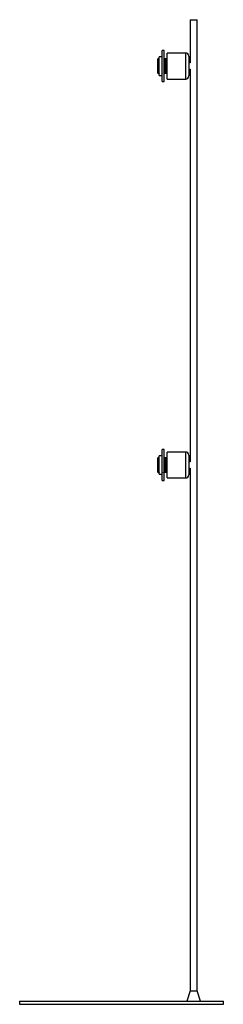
# Paper-space layout '_Derecha' of a CAD drawing. Header units: millimetres. Extents: x -165 to 165, y 0 to 1592.
import ezdxf

# ---------------------------------------------------------------- set-up
doc = ezdxf.new("R2010")
doc.units = ezdxf.units.MM

psp = doc.layouts.new('_Derecha')

# ---------------------------------------------------------------- linework, layer by layer
at = {"color": 7, "linetype": 'Continuous', "lineweight": 25}
for p, q in [((111.3, 1592), (111.3, 1522)), ((111.3, 1592), (122.7, 1592)), ((122.7, 22), (122.7, 1592)), ((59.4, 1528.5), (59.2, 1528.5)), ((59.9, 1529), (59.8, 1529)), ((60.4, 1528.5), (60.2, 1528.5)), ((60.9, 1529), (60.8, 1529)), ((66, 1532), (61, 1532)), ((61, 1502), (61, 1532)), ((69, 1542), (66, 1542)), ((66, 1492), (66, 1542)), ((69, 1492), (69, 1542)), ((69.4, 1528.5), (69.2, 1528.5)), ((69.9, 1529), (69.8, 1529)), ((70.4, 1528.5), (70.2, 1528.5)), ((70.9, 1529), (70.8, 1529)), ((71.4, 1528.5), (71.2, 1528.5)), ((71.9, 1529), (71.8, 1529)), ((72.4, 1528.5), (72.2, 1528.5)), ((72.9, 1529), (72.8, 1529)), ((73.4, 1528.5), (73.2, 1528.5)), ((74, 1529), (73.8, 1529)), ((104, 1538), (74, 1538)), ((74, 1496), (74, 1538)), ((109, 1533), (109, 1501)), ((59, 1517), (59, 1525.5)), ((74, 1517), (73.1, 1517)), ((111.3, 1522), (109, 1522)), ((59.3, 1505), (59.4, 1505)), ((59.7, 1505.5), (59.9, 1505.5)), ((60.3, 1505), (60.4, 1505)), ((60.7, 1505.5), (60.9, 1505.5)), ((61, 1502), (66, 1502)), ((69, 1505), (69.6, 1505)), ((69.4, 1505), (69.5, 1505.2)), ((69.6, 1505.4), (69.7, 1505.5)), ((69.7, 1505.5), (69.9, 1505.5)), ((70.2, 1505), (70.4, 1505)), ((70.7, 1505.5), (70.9, 1505.5)), ((71.3, 1505), (71.4, 1505)), ((71.7, 1505.5), (71.9, 1505.5)), ((72.3, 1505), (72.4, 1505)), ((72.7, 1505.5), (72.9, 1505.5)), ((73.3, 1505), (74, 1505)), ((109, 1512), (111.3, 1512)), ((111.3, 1512), (111.3, 877)), ((66, 1492), (69, 1492)), ((74, 1496), (104, 1496)), ((69, 897), (66, 897)), ((66, 847), (66, 897)), ((69, 847), (69, 897)), ((104, 893), (74, 893)), ((74, 851), (74, 893)), ((59, 872), (59, 880.5)), ((59.4, 883.5), (59.2, 883.5)), ((59.9, 884), (59.8, 884)), ((60.4, 883.5), (60.2, 883.5)), ((60.9, 884), (60.8, 884)), ((66, 887), (61, 887)), ((61, 857), (61, 887)), ((69.4, 883.5), (69.2, 883.5)), ((69.9, 884), (69.8, 884)), ((70.4, 883.5), (70.2, 883.5)), ((70.9, 884), (70.8, 884)), ((71.4, 883.5), (71.2, 883.5)), ((71.9, 884), (71.8, 884)), ((72.4, 883.5), (72.2, 883.5)), ((72.9, 884), (72.8, 884)), ((73.4, 883.5), (73.2, 883.5)), ((74, 884), (73.8, 884)), ((109, 888), (109, 856)), ((111.3, 877), (109, 877)), ((59.3, 860), (59.4, 860)), ((59.7, 860.5), (59.9, 860.5)), ((60.3, 860), (60.4, 860)), ((60.7, 860.5), (60.9, 860.5)), ((69, 860), (69.6, 860)), ((69.4, 860), (69.5, 860.2)), ((69.6, 860.4), (69.7, 860.5)), ((69.7, 860.5), (69.9, 860.5)), ((70.2, 860), (70.4, 860)), ((70.7, 860.5), (70.9, 860.5)), ((71.3, 860), (71.4, 860)), ((71.7, 860.5), (71.9, 860.5)), ((72.3, 860), (72.4, 860)), ((72.7, 860.5), (72.9, 860.5)), ((74, 872), (73.1, 872)), ((73.3, 860), (74, 860)), ((109, 867), (111.3, 867)), ((111.3, 867), (111.3, 22)), ((61, 857), (66, 857)), ((66, 847), (69, 847)), ((74, 851), (104, 851)), ((111.3, 22), (105.8, 5)), ((111.3, 22), (122.7, 22)), ((128.2, 5), (122.7, 22)), ((-165, 5), (-165, 0)), ((-165, 5), (165, 5)), ((-165, 0), (165, 0)), ((165, 0), (165, 5))]:
    psp.add_line(p, q, dxfattribs=at)
at = {"color": 8, "linetype": 'Continuous', "lineweight": 25}
for p, q in [((104, 1496), (104, 1538)), ((104, 851), (104, 893))]:
    psp.add_line(p, q, dxfattribs=at)
at = {"color": 7, "linetype": 'Continuous', "lineweight": 25}
for centre, start, end in [((104, 1533), 0, 90), ((104, 1501), 270, 0), ((104, 888), 0, 90), ((104, 856), 270, 0)]:
    psp.add_arc(centre, 5, start, end, dxfattribs=at)
for points, knots in [([(59.2, 1528.5), (59.1, 1528.5), (59.1, 1528.6), (59, 1528.7), (59, 1528.8)], [0, 0, 0, 0, 0.906091, 1, 1, 1, 1]), ([(59, 1525.5), (59, 1525.8), (59, 1527), (59, 1528.4), (59, 1528.6), (59, 1528.7)], [0, 0, 0, 0, 0.147086, 0.588533, 1, 1, 1, 1]), ([(59.7, 1505.5), (59.7, 1505.6), (59.6, 1505.8), (59.6, 1507), (59.6, 1508.8), (59.5, 1511.2), (59.5, 1514), (59.4, 1517), (59.4, 1520), (59.4, 1522.8), (59.3, 1525.2), (59.3, 1527), (59.2, 1528.2), (59.2, 1528.4), (59.2, 1528.4)], [0, 0, 0, 0, 0.083432, 0.168312, 0.251744, 0.335176, 0.420057, 0.503489, 0.58692, 0.671801, 0.755233, 0.838665, 0.923545, 1, 1, 1, 1]), ([(59.7, 1529), (59.7, 1528.9), (59.6, 1528.7), (59.5, 1528.5), (59.4, 1528.5)], [0, 0, 0, 0, 0.502728, 1, 1, 1, 1]), ([(59.9, 1505.6), (59.9, 1505.6), (59.9, 1505.8), (59.9, 1507), (59.8, 1508.8), (59.8, 1511.2), (59.7, 1514), (59.7, 1517), (59.6, 1520), (59.6, 1522.8), (59.6, 1525.2), (59.5, 1527), (59.5, 1528.2), (59.5, 1528.4), (59.4, 1528.5)], [0, 0, 0, 0, 0.076455, 0.161335, 0.244767, 0.328199, 0.41308, 0.496511, 0.579943, 0.664824, 0.748256, 0.831688, 0.916568, 1, 1, 1, 1]), ([(60.2, 1505), (60.2, 1505.1), (60.2, 1505.3), (60.2, 1506.5), (60.1, 1508.4), (60.1, 1510.9), (60, 1513.9), (60, 1517), (60, 1520.1), (59.9, 1523.1), (59.9, 1525.6), (59.8, 1527.5), (59.8, 1528.7), (59.8, 1529.1), (59.7, 1529), (59.7, 1529)], [0, 0, 0, 0, 0.075918, 0.160211, 0.243065, 0.325918, 0.410211, 0.493065, 0.575918, 0.660211, 0.743065, 0.825918, 0.910211, 0.993065, 1, 1, 1, 1]), ([(60.2, 1528.5), (60.1, 1528.5), (60, 1528.7), (59.9, 1528.9), (59.9, 1529)], [0, 0, 0, 0, 0.499998, 1, 1, 1, 1]), ([(60.4, 1505), (60.4, 1505), (60.4, 1504.9), (60.3, 1505.3), (60.3, 1506.5), (60.3, 1508.4), (60.2, 1510.9), (60.2, 1513.9), (60.1, 1517), (60.1, 1520.1), (60, 1523.1), (60, 1525.6), (60, 1527.5), (59.9, 1528.8), (59.9, 1528.9), (59.9, 1529)], [0, 0, 0, 0, 0.006888, 0.089171, 0.172883, 0.255166, 0.337449, 0.421161, 0.503444, 0.585727, 0.669439, 0.751722, 0.834005, 0.917717, 1, 1, 1, 1]), ([(60.7, 1505.5), (60.7, 1505.6), (60.6, 1505.8), (60.6, 1507), (60.6, 1508.8), (60.5, 1511.2), (60.5, 1514), (60.4, 1517), (60.4, 1520), (60.4, 1522.8), (60.3, 1525.2), (60.3, 1527), (60.2, 1528.2), (60.2, 1528.4), (60.2, 1528.4)], [0, 0, 0, 0, 0.083432, 0.168312, 0.251744, 0.335176, 0.420057, 0.503489, 0.58692, 0.671801, 0.755233, 0.838665, 0.923545, 1, 1, 1, 1]), ([(60.7, 1529), (60.7, 1528.9), (60.6, 1528.7), (60.5, 1528.5), (60.4, 1528.5)], [0, 0, 0, 0, 0.502728, 1, 1, 1, 1]), ([(60.9, 1505.6), (60.9, 1505.6), (60.9, 1505.8), (60.9, 1507), (60.8, 1508.8), (60.8, 1511.2), (60.7, 1514), (60.7, 1517), (60.6, 1520), (60.6, 1522.8), (60.6, 1525.2), (60.5, 1527), (60.5, 1528.2), (60.5, 1528.4), (60.4, 1528.5)], [0, 0, 0, 0, 0.076455, 0.161335, 0.244767, 0.328199, 0.41308, 0.496511, 0.579943, 0.664824, 0.748256, 0.831688, 0.916568, 1, 1, 1, 1]), ([(61, 1517), (61, 1518), (61, 1520.1), (60.9, 1523.1), (60.9, 1525.6), (60.8, 1527.5), (60.8, 1528.7), (60.8, 1529.1), (60.7, 1529), (60.7, 1529)], [0, 0, 0, 0, 0.1634406, 0.329719, 0.4931596, 0.6566001, 0.8228786, 0.9863192, 1, 1, 1, 1]), ([(61.2, 1528.5), (61.1, 1528.5), (61, 1528.7), (60.9, 1528.9), (60.9, 1529)], [0, 0, 0, 0, 0.499998, 1, 1, 1, 1]), ([(61, 1525.5), (61, 1526), (61, 1526.5), (61, 1527.4), (60.9, 1527.8), (60.9, 1528.4), (60.9, 1528.6), (60.9, 1528.9), (60.9, 1529), (60.9, 1529)], [0, 0, 0, 0, 0.25, 0.25, 0.5, 0.5, 0.75, 0.75, 1, 1, 1, 1]), ([(66.2, 1528.5), (66.1, 1528.5), (66, 1528.7), (65.9, 1528.9), (65.9, 1529)], [0, 0, 0, 0, 0.499998, 1, 1, 1, 1]), ([(69.2, 1528.5), (69.1, 1528.5), (69, 1528.7), (68.9, 1528.9), (68.9, 1529)], [0, 0, 0, 0, 0.499998, 1, 1, 1, 1]), ([(69.1, 1529), (69.1, 1529), (69.1, 1529.1), (69.2, 1528.7), (69.2, 1527.5), (69.2, 1525.6), (69.3, 1523.1), (69.3, 1520.1), (69.4, 1517), (69.4, 1513.9), (69.5, 1510.9), (69.5, 1508.4), (69.5, 1506.5), (69.6, 1505.3), (69.6, 1505.1), (69.6, 1505)], [0, 0, 0, 0, 0.0069353, 0.0897891, 0.1740815, 0.2569353, 0.3397891, 0.4240815, 0.5069353, 0.5897891, 0.6740815, 0.7569353, 0.8397891, 0.9240815, 1, 1, 1, 1]), ([(69.7, 1505.5), (69.7, 1505.6), (69.6, 1505.8), (69.6, 1507), (69.6, 1508.8), (69.5, 1511.2), (69.5, 1514), (69.4, 1517), (69.4, 1520), (69.4, 1522.8), (69.3, 1525.2), (69.3, 1527), (69.2, 1528.2), (69.2, 1528.4), (69.2, 1528.4)], [0, 0, 0, 0, 0.083432, 0.168312, 0.251744, 0.335176, 0.420057, 0.503489, 0.58692, 0.671801, 0.755233, 0.838665, 0.923545, 1, 1, 1, 1]), ([(69.7, 1529), (69.7, 1528.9), (69.6, 1528.7), (69.5, 1528.5), (69.4, 1528.5)], [0, 0, 0, 0, 0.502728, 1, 1, 1, 1]), ([(69.9, 1505.6), (69.9, 1505.6), (69.9, 1505.8), (69.9, 1507), (69.8, 1508.8), (69.8, 1511.2), (69.7, 1514), (69.7, 1517), (69.6, 1520), (69.6, 1522.8), (69.6, 1525.2), (69.5, 1527), (69.5, 1528.2), (69.5, 1528.4), (69.4, 1528.5)], [0, 0, 0, 0, 0.076455, 0.161335, 0.244767, 0.328199, 0.41308, 0.496511, 0.579943, 0.664824, 0.748256, 0.831688, 0.916568, 1, 1, 1, 1]), ([(70.2, 1505), (70.2, 1505.1), (70.2, 1505.2), (70.2, 1506.5), (70.1, 1508.4), (70.1, 1510.9), (70, 1513.9), (70, 1517), (70, 1520.1), (69.9, 1523.1), (69.9, 1525.6), (69.8, 1527.5), (69.8, 1528.7), (69.8, 1529.1), (69.7, 1529), (69.7, 1529)], [0, 0, 0, 0, 0.082283, 0.165995, 0.248278, 0.330561, 0.414273, 0.496556, 0.578839, 0.662551, 0.744834, 0.827117, 0.910829, 0.993112, 1, 1, 1, 1]), ([(70.2, 1528.5), (70.1, 1528.5), (70, 1528.7), (69.9, 1528.9), (69.9, 1529)], [0, 0, 0, 0, 0.499998, 1, 1, 1, 1]), ([(70.4, 1505), (70.4, 1505), (70.4, 1504.9), (70.3, 1505.3), (70.3, 1506.5), (70.2, 1508.4), (70.2, 1510.9), (70.2, 1513.9), (70.1, 1517), (70.1, 1520.1), (70, 1523.1), (70, 1525.6), (70, 1527.5), (69.9, 1528.8), (69.9, 1528.9), (69.9, 1529)], [0, 0, 0, 0, 0.006888, 0.089171, 0.172883, 0.255166, 0.337449, 0.421161, 0.503444, 0.585727, 0.669439, 0.751722, 0.834005, 0.917717, 1, 1, 1, 1]), ([(70.7, 1505.5), (70.7, 1505.6), (70.6, 1505.8), (70.6, 1507), (70.6, 1508.8), (70.5, 1511.2), (70.5, 1514), (70.4, 1517), (70.4, 1520), (70.4, 1522.8), (70.3, 1525.2), (70.3, 1527), (70.2, 1528.2), (70.2, 1528.4), (70.2, 1528.4)], [0, 0, 0, 0, 0.083432, 0.168312, 0.251744, 0.335176, 0.420057, 0.503489, 0.58692, 0.671801, 0.755233, 0.838665, 0.923545, 1, 1, 1, 1]), ([(70.7, 1529), (70.7, 1528.9), (70.6, 1528.7), (70.5, 1528.5), (70.4, 1528.5)], [0, 0, 0, 0, 0.502728, 1, 1, 1, 1]), ([(70.9, 1505.6), (70.9, 1505.6), (70.9, 1505.8), (70.9, 1507), (70.8, 1508.8), (70.8, 1511.2), (70.7, 1514), (70.7, 1517), (70.6, 1520), (70.6, 1522.8), (70.6, 1525.2), (70.5, 1527), (70.5, 1528.2), (70.5, 1528.4), (70.4, 1528.5)], [0, 0, 0, 0, 0.076455, 0.161335, 0.244767, 0.328199, 0.41308, 0.496511, 0.579943, 0.664824, 0.748256, 0.831688, 0.916568, 1, 1, 1, 1]), ([(71.2, 1505), (71.2, 1505.1), (71.2, 1505.3), (71.2, 1506.5), (71.1, 1508.4), (71.1, 1510.9), (71, 1513.9), (71, 1517), (71, 1520.1), (70.9, 1523.1), (70.9, 1525.6), (70.8, 1527.5), (70.8, 1528.7), (70.8, 1529.1), (70.7, 1529), (70.7, 1529)], [0, 0, 0, 0, 0.075918, 0.160211, 0.243065, 0.325918, 0.410211, 0.493065, 0.575918, 0.660211, 0.743065, 0.825918, 0.910211, 0.993065, 1, 1, 1, 1]), ([(71.2, 1528.5), (71.1, 1528.5), (71, 1528.7), (70.9, 1528.9), (70.9, 1529)], [0, 0, 0, 0, 0.499998, 1, 1, 1, 1]), ([(71.4, 1505), (71.4, 1505), (71.4, 1504.9), (71.3, 1505.3), (71.3, 1506.5), (71.3, 1508.4), (71.2, 1510.9), (71.2, 1513.9), (71.1, 1517), (71.1, 1520.1), (71, 1523.1), (71, 1525.6), (71, 1527.5), (70.9, 1528.8), (70.9, 1528.9), (70.9, 1529)], [0, 0, 0, 0, 0.0068875, 0.0891707, 0.1728825, 0.2551656, 0.3374488, 0.4211606, 0.5034438, 0.5857269, 0.6694388, 0.7517219, 0.834005, 0.9177169, 1, 1, 1, 1]), ([(71.7, 1505.5), (71.7, 1505.6), (71.6, 1505.8), (71.6, 1507), (71.6, 1508.8), (71.5, 1511.2), (71.5, 1514), (71.4, 1517), (71.4, 1520), (71.4, 1522.8), (71.3, 1525.2), (71.3, 1527), (71.2, 1528.2), (71.2, 1528.4), (71.2, 1528.4)], [0, 0, 0, 0, 0.083432, 0.168312, 0.251744, 0.335176, 0.420057, 0.503489, 0.58692, 0.671801, 0.755233, 0.838665, 0.923545, 1, 1, 1, 1]), ([(71.7, 1529), (71.7, 1528.9), (71.6, 1528.7), (71.5, 1528.5), (71.4, 1528.5)], [0, 0, 0, 0, 0.502728, 1, 1, 1, 1]), ([(71.9, 1505.6), (71.9, 1505.6), (71.9, 1505.8), (71.9, 1507), (71.8, 1508.8), (71.8, 1511.2), (71.7, 1514), (71.7, 1517), (71.6, 1520), (71.6, 1522.8), (71.6, 1525.2), (71.5, 1527), (71.5, 1528.2), (71.5, 1528.4), (71.4, 1528.5)], [0, 0, 0, 0, 0.076455, 0.161335, 0.244767, 0.328199, 0.41308, 0.496511, 0.579943, 0.664824, 0.748256, 0.831688, 0.916568, 1, 1, 1, 1]), ([(72.2, 1505), (72.2, 1505.1), (72.2, 1505.3), (72.2, 1506.5), (72.1, 1508.4), (72.1, 1510.9), (72, 1513.9), (72, 1517), (72, 1520.1), (71.9, 1523.1), (71.9, 1525.6), (71.8, 1527.5), (71.8, 1528.7), (71.8, 1529.1), (71.7, 1529), (71.7, 1529)], [0, 0, 0, 0, 0.075918, 0.160211, 0.243065, 0.325918, 0.410211, 0.493065, 0.575918, 0.660211, 0.743065, 0.825918, 0.910211, 0.993065, 1, 1, 1, 1]), ([(72.2, 1528.5), (72.1, 1528.5), (72, 1528.7), (71.9, 1528.9), (71.9, 1529)], [0, 0, 0, 0, 0.499998, 1, 1, 1, 1]), ([(72.4, 1505), (72.4, 1505), (72.4, 1504.9), (72.3, 1505.3), (72.3, 1506.5), (72.3, 1508.4), (72.2, 1510.9), (72.2, 1513.9), (72.1, 1517), (72.1, 1520.1), (72, 1523.1), (72, 1525.6), (72, 1527.5), (71.9, 1528.8), (71.9, 1528.9), (71.9, 1529)], [0, 0, 0, 0, 0.006888, 0.089171, 0.172883, 0.255166, 0.337449, 0.421161, 0.503444, 0.585727, 0.669439, 0.751722, 0.834005, 0.917717, 1, 1, 1, 1]), ([(72.7, 1505.5), (72.7, 1505.6), (72.6, 1505.8), (72.6, 1507), (72.6, 1508.8), (72.5, 1511.2), (72.5, 1514), (72.4, 1517), (72.4, 1520), (72.4, 1522.8), (72.3, 1525.2), (72.3, 1527), (72.2, 1528.2), (72.2, 1528.4), (72.2, 1528.4)], [0, 0, 0, 0, 0.083432, 0.168312, 0.251744, 0.335176, 0.420057, 0.503489, 0.58692, 0.671801, 0.755233, 0.838665, 0.923545, 1, 1, 1, 1]), ([(72.7, 1529), (72.7, 1528.9), (72.6, 1528.7), (72.5, 1528.5), (72.4, 1528.5)], [0, 0, 0, 0, 0.502728, 1, 1, 1, 1]), ([(72.9, 1505.6), (72.9, 1505.6), (72.9, 1505.8), (72.9, 1507), (72.8, 1508.8), (72.8, 1511.2), (72.7, 1514), (72.7, 1517), (72.6, 1520), (72.6, 1522.8), (72.6, 1525.2), (72.5, 1527), (72.5, 1528.2), (72.5, 1528.4), (72.4, 1528.5)], [0, 0, 0, 0, 0.076455, 0.161335, 0.244767, 0.328199, 0.41308, 0.496511, 0.579943, 0.664824, 0.748256, 0.831688, 0.916568, 1, 1, 1, 1]), ([(73.3, 1505), (73.2, 1505.1), (73.2, 1505.2), (73.2, 1506.5), (73.1, 1508.4), (73.1, 1510.9), (73, 1513.9), (73, 1517), (73, 1520.1), (72.9, 1523.1), (72.9, 1525.6), (72.8, 1527.5), (72.8, 1528.7), (72.8, 1529.1), (72.7, 1529), (72.7, 1529)], [0, 0, 0, 0, 0.082283, 0.165995, 0.248278, 0.330561, 0.414273, 0.496556, 0.578839, 0.662551, 0.744834, 0.827117, 0.910829, 0.993112, 1, 1, 1, 1]), ([(73.2, 1528.5), (73.1, 1528.5), (73, 1528.7), (72.9, 1528.9), (72.9, 1529)], [0, 0, 0, 0, 0.499998, 1, 1, 1, 1]), ([(73.1, 1517), (73.1, 1517.8), (73.1, 1518.5), (73.1, 1520.1), (73.1, 1520.9), (73.1, 1522.3), (73, 1523), (73, 1524.3), (73, 1524.9), (73, 1526), (73, 1526.5), (73, 1527.4), (72.9, 1527.8), (72.9, 1528.4), (72.9, 1528.6), (72.9, 1528.9), (72.9, 1529), (72.9, 1529)], [0, 0, 0, 0, 0.125, 0.125, 0.25, 0.25, 0.375, 0.375, 0.5, 0.5, 0.625, 0.625, 0.75, 0.75, 0.875, 0.875, 1, 1, 1, 1]), ([(73.4, 1517), (73.4, 1518), (73.4, 1520), (73.4, 1522.8), (73.3, 1525.2), (73.3, 1527), (73.2, 1528.2), (73.2, 1528.4), (73.2, 1528.4)], [0, 0, 0, 0, 0.168036, 0.33899, 0.507026, 0.675062, 0.846016, 1, 1, 1, 1]), ([(73.7, 1529), (73.7, 1528.9), (73.6, 1528.7), (73.5, 1528.5), (73.4, 1528.5)], [0, 0, 0, 0, 0.502728, 1, 1, 1, 1]), ([(73.7, 1517), (73.7, 1517.7), (73.7, 1518.5), (73.6, 1520), (73.6, 1520.7), (73.6, 1522.1), (73.6, 1522.8), (73.6, 1524), (73.6, 1524.6), (73.6, 1525.6), (73.5, 1526.1), (73.5, 1526.9), (73.5, 1527.3), (73.5, 1527.9), (73.5, 1528.1), (73.5, 1528.4), (73.4, 1528.5), (73.4, 1528.5)], [0, 0, 0, 0, 0.125, 0.125, 0.25, 0.25, 0.375, 0.375, 0.5, 0.5, 0.625, 0.625, 0.75, 0.75, 0.875, 0.875, 1, 1, 1, 1]), ([(74, 1517), (74, 1518), (74, 1520.1), (73.9, 1523.1), (73.9, 1525.6), (73.8, 1527.5), (73.8, 1528.7), (73.8, 1529.1), (73.7, 1529), (73.7, 1529)], [0, 0, 0, 0, 0.163441, 0.329719, 0.49316, 0.6566, 0.822879, 0.986319, 1, 1, 1, 1]), ([(59.4, 1505), (59.4, 1505), (59.4, 1504.9), (59.3, 1505.3), (59.3, 1506.5), (59.3, 1508.4), (59.2, 1510.9), (59.2, 1513.9), (59.1, 1517), (59.1, 1520.1), (59, 1523.1), (59, 1524.7), (59, 1525.5)], [0, 0, 0, 0, 0.0091623, 0.1186219, 0.229982, 0.3394416, 0.4489011, 0.5602612, 0.6697208, 0.7791803, 0.8905405, 1, 1, 1, 1]), ([(59.2, 1505), (59.2, 1505.1), (59.2, 1505.3), (59.2, 1506.5), (59.1, 1508.4), (59.1, 1510.9), (59, 1513.9), (59, 1516), (59, 1517)], [0, 0, 0, 0, 0.153973, 0.324929, 0.492967, 0.661006, 0.831962, 1, 1, 1, 1]), ([(59, 1505.5), (59, 1505.5), (59, 1505.3), (59, 1506.1), (59, 1508), (59, 1511.1), (59, 1514.3), (59, 1516.3), (59, 1517)], [0, 0, 0, 0, 0.022835, 0.234982, 0.45055, 0.66604, 0.884874, 1, 1, 1, 1]), ([(69.4, 1505), (69.4, 1505), (69.4, 1504.9), (69.3, 1505.3), (69.3, 1506.5), (69.2, 1508.4), (69.2, 1510.9), (69.2, 1513.9), (69.1, 1517), (69.1, 1520.1), (69, 1523.1), (69, 1524.7), (69, 1525.5)], [0, 0, 0, 0, 0.0091623, 0.1186219, 0.229982, 0.3394416, 0.4489011, 0.5602612, 0.6697208, 0.7791803, 0.8905405, 1, 1, 1, 1]), ([(69.2, 1505), (69.2, 1505), (69.2, 1505.1), (69.2, 1505.4), (69.2, 1505.6), (69.2, 1506.2), (69.2, 1506.6), (69.1, 1507.5), (69.1, 1508), (69.1, 1509.1), (69.1, 1509.7), (69.1, 1511), (69.1, 1511.7), (69.1, 1513.1), (69, 1513.9), (69, 1515.5), (69, 1516.2), (69, 1517)], [0, 0, 0, 0, 0.125, 0.125, 0.25, 0.25, 0.375, 0.375, 0.5, 0.5, 0.625, 0.625, 0.75, 0.75, 0.875, 0.875, 1, 1, 1, 1]), ([(58.9, 1505.5), (59, 1505.5), (59.1, 1505.3), (59.2, 1505.1), (59.2, 1505)], [0, 0, 0, 0, 0.499998, 1, 1, 1, 1]), ([(59.4, 1505), (59.4, 1505.1), (59.5, 1505.3), (59.6, 1505.5), (59.7, 1505.5)], [0, 0, 0, 0, 0.5027283, 1, 1, 1, 1]), ([(59.9, 1505.5), (60, 1505.5), (60.1, 1505.3), (60.2, 1505.1), (60.2, 1505)], [0, 0, 0, 0, 0.499998, 1, 1, 1, 1]), ([(60.4, 1505), (60.4, 1505.1), (60.5, 1505.3), (60.6, 1505.5), (60.7, 1505.5)], [0, 0, 0, 0, 0.5027283, 1, 1, 1, 1]), ([(60.9, 1505.5), (61, 1505.5), (61.1, 1505.3), (61.2, 1505.1), (61.2, 1505)], [0, 0, 0, 0, 0.499998, 1, 1, 1, 1]), ([(65.9, 1505.5), (66, 1505.5), (66.1, 1505.3), (66.2, 1505.1), (66.2, 1505)], [0, 0, 0, 0, 0.499998, 1, 1, 1, 1]), ([(68.9, 1505.5), (69, 1505.5), (69.1, 1505.3), (69.2, 1505.1), (69.2, 1505)], [0, 0, 0, 0, 0.499998, 1, 1, 1, 1]), ([(69.6, 1505), (69.6, 1505), (69.7, 1505), (69.7, 1505.5), (69.7, 1505.6)], [0, 0, 0, 0, 0.884236, 1, 1, 1, 1]), ([(69.9, 1505.5), (70, 1505.5), (70.1, 1505.3), (70.2, 1505.1), (70.2, 1505)], [0, 0, 0, 0, 0.499998, 1, 1, 1, 1]), ([(70.4, 1505), (70.4, 1505.1), (70.5, 1505.3), (70.6, 1505.5), (70.7, 1505.5)], [0, 0, 0, 0, 0.5027283, 1, 1, 1, 1]), ([(70.9, 1505.5), (71, 1505.5), (71.1, 1505.3), (71.2, 1505.1), (71.2, 1505)], [0, 0, 0, 0, 0.499998, 1, 1, 1, 1]), ([(71.4, 1505), (71.4, 1505.1), (71.5, 1505.3), (71.6, 1505.5), (71.7, 1505.5)], [0, 0, 0, 0, 0.502728, 1, 1, 1, 1]), ([(71.9, 1505.5), (72, 1505.5), (72.1, 1505.3), (72.2, 1505.1), (72.2, 1505)], [0, 0, 0, 0, 0.499998, 1, 1, 1, 1]), ([(72.4, 1505), (72.4, 1505.1), (72.5, 1505.3), (72.6, 1505.5), (72.7, 1505.5)], [0, 0, 0, 0, 0.5027283, 1, 1, 1, 1]), ([(72.9, 1505.5), (73, 1505.5), (73.1, 1505.3), (73.2, 1505.1), (73.2, 1505)], [0, 0, 0, 0, 0.499998, 1, 1, 1, 1]), ([(59.2, 883.5), (59.1, 883.5), (59.1, 883.6), (59, 883.7), (59, 883.8)], [0, 0, 0, 0, 0.9060909, 1, 1, 1, 1]), ([(59, 880.5), (59, 880.8), (59, 882), (59, 883.4), (59, 883.6), (59, 883.7)], [0, 0, 0, 0, 0.147086, 0.588533, 1, 1, 1, 1]), ([(59.4, 860), (59.4, 860), (59.4, 859.9), (59.3, 860.3), (59.3, 861.5), (59.3, 863.4), (59.2, 865.9), (59.2, 868.9), (59.1, 872), (59.1, 875.1), (59, 878.1), (59, 879.7), (59, 880.5)], [0, 0, 0, 0, 0.0091623, 0.1186219, 0.229982, 0.3394416, 0.4489011, 0.5602612, 0.6697208, 0.7791803, 0.8905405, 1, 1, 1, 1]), ([(59.7, 860.5), (59.7, 860.6), (59.6, 860.8), (59.6, 862), (59.6, 863.8), (59.5, 866.2), (59.5, 869), (59.4, 872), (59.4, 875), (59.4, 877.8), (59.3, 880.2), (59.3, 882), (59.2, 883.2), (59.2, 883.4), (59.2, 883.4)], [0, 0, 0, 0, 0.083432, 0.168312, 0.251744, 0.335176, 0.420057, 0.503489, 0.58692, 0.671801, 0.755233, 0.838665, 0.923545, 1, 1, 1, 1]), ([(59.7, 884), (59.7, 883.9), (59.6, 883.7), (59.5, 883.5), (59.4, 883.5)], [0, 0, 0, 0, 0.502728, 1, 1, 1, 1]), ([(59.9, 860.6), (59.9, 860.6), (59.9, 860.8), (59.9, 862), (59.8, 863.8), (59.8, 866.2), (59.7, 869), (59.7, 872), (59.6, 875), (59.6, 877.8), (59.6, 880.2), (59.5, 882), (59.5, 883.2), (59.5, 883.4), (59.4, 883.5)], [0, 0, 0, 0, 0.076455, 0.161335, 0.244767, 0.328199, 0.41308, 0.496511, 0.579943, 0.664824, 0.748256, 0.831688, 0.916568, 1, 1, 1, 1]), ([(60.2, 860), (60.2, 860.1), (60.2, 860.3), (60.2, 861.5), (60.1, 863.4), (60.1, 865.9), (60, 868.9), (60, 872), (60, 875.1), (59.9, 878.1), (59.9, 880.6), (59.8, 882.5), (59.8, 883.7), (59.8, 884.1), (59.7, 884), (59.7, 884)], [0, 0, 0, 0, 0.075918, 0.160211, 0.243065, 0.325918, 0.410211, 0.493065, 0.575918, 0.660211, 0.743065, 0.825918, 0.910211, 0.993065, 1, 1, 1, 1]), ([(60.2, 883.5), (60.1, 883.5), (60, 883.7), (59.9, 883.9), (59.9, 884)], [0, 0, 0, 0, 0.499998, 1, 1, 1, 1]), ([(60.4, 860), (60.4, 860), (60.4, 859.9), (60.3, 860.3), (60.3, 861.5), (60.3, 863.4), (60.2, 865.9), (60.2, 868.9), (60.1, 872), (60.1, 875.1), (60, 878.1), (60, 880.6), (60, 882.5), (59.9, 883.8), (59.9, 883.9), (59.9, 884)], [0, 0, 0, 0, 0.006888, 0.089171, 0.172883, 0.255166, 0.337449, 0.421161, 0.503444, 0.585727, 0.669439, 0.751722, 0.834005, 0.917717, 1, 1, 1, 1]), ([(60.7, 860.5), (60.7, 860.6), (60.6, 860.8), (60.6, 862), (60.6, 863.8), (60.5, 866.2), (60.5, 869), (60.4, 872), (60.4, 875), (60.4, 877.8), (60.3, 880.2), (60.3, 882), (60.2, 883.2), (60.2, 883.4), (60.2, 883.4)], [0, 0, 0, 0, 0.083432, 0.168312, 0.251744, 0.335176, 0.420057, 0.503489, 0.58692, 0.671801, 0.755233, 0.838665, 0.923545, 1, 1, 1, 1]), ([(60.7, 884), (60.7, 883.9), (60.6, 883.7), (60.5, 883.5), (60.4, 883.5)], [0, 0, 0, 0, 0.502728, 1, 1, 1, 1]), ([(60.9, 860.6), (60.9, 860.6), (60.9, 860.8), (60.9, 862), (60.8, 863.8), (60.8, 866.2), (60.7, 869), (60.7, 872), (60.6, 875), (60.6, 877.8), (60.6, 880.2), (60.5, 882), (60.5, 883.2), (60.5, 883.4), (60.4, 883.5)], [0, 0, 0, 0, 0.076455, 0.161335, 0.244767, 0.328199, 0.41308, 0.496511, 0.579943, 0.664824, 0.748256, 0.831688, 0.916568, 1, 1, 1, 1]), ([(61, 872), (61, 873), (61, 875.1), (60.9, 878.1), (60.9, 880.6), (60.8, 882.5), (60.8, 883.7), (60.8, 884.1), (60.7, 884), (60.7, 884)], [0, 0, 0, 0, 0.163441, 0.329719, 0.49316, 0.6566, 0.822879, 0.986319, 1, 1, 1, 1]), ([(61.2, 883.5), (61.1, 883.5), (61, 883.7), (60.9, 883.9), (60.9, 884)], [0, 0, 0, 0, 0.499998, 1, 1, 1, 1]), ([(61, 880.5), (61, 881), (61, 881.5), (61, 882.4), (60.9, 882.8), (60.9, 883.4), (60.9, 883.6), (60.9, 883.9), (60.9, 884), (60.9, 884)], [0, 0, 0, 0, 0.25, 0.25, 0.5, 0.5, 0.75, 0.75, 1, 1, 1, 1]), ([(66.2, 883.5), (66.1, 883.5), (66, 883.7), (65.9, 883.9), (65.9, 884)], [0, 0, 0, 0, 0.499998, 1, 1, 1, 1]), ([(69.2, 883.5), (69.1, 883.5), (69, 883.7), (68.9, 883.9), (68.9, 884)], [0, 0, 0, 0, 0.499998, 1, 1, 1, 1]), ([(69.4, 860), (69.4, 860), (69.4, 859.9), (69.3, 860.3), (69.3, 861.5), (69.2, 863.4), (69.2, 865.9), (69.2, 868.9), (69.1, 872), (69.1, 875.1), (69, 878.1), (69, 879.7), (69, 880.5)], [0, 0, 0, 0, 0.009162, 0.118622, 0.229982, 0.339442, 0.448901, 0.560261, 0.669721, 0.77918, 0.89054, 1, 1, 1, 1]), ([(69.1, 884), (69.1, 884), (69.1, 884.1), (69.2, 883.7), (69.2, 882.5), (69.2, 880.6), (69.3, 878.1), (69.3, 875.1), (69.4, 872), (69.4, 868.9), (69.5, 865.9), (69.5, 863.4), (69.5, 861.5), (69.6, 860.3), (69.6, 860.1), (69.6, 860)], [0, 0, 0, 0, 0.006935, 0.089789, 0.174082, 0.256935, 0.339789, 0.424082, 0.506935, 0.589789, 0.674082, 0.756935, 0.839789, 0.924082, 1, 1, 1, 1]), ([(69.7, 860.5), (69.7, 860.6), (69.6, 860.8), (69.6, 862), (69.6, 863.8), (69.5, 866.2), (69.5, 869), (69.4, 872), (69.4, 875), (69.4, 877.8), (69.3, 880.2), (69.3, 882), (69.2, 883.2), (69.2, 883.4), (69.2, 883.4)], [0, 0, 0, 0, 0.083432, 0.168312, 0.251744, 0.335176, 0.420057, 0.503489, 0.58692, 0.671801, 0.755233, 0.838665, 0.923545, 1, 1, 1, 1]), ([(69.7, 884), (69.7, 883.9), (69.6, 883.7), (69.5, 883.5), (69.4, 883.5)], [0, 0, 0, 0, 0.502728, 1, 1, 1, 1]), ([(69.9, 860.6), (69.9, 860.6), (69.9, 860.8), (69.9, 862), (69.8, 863.8), (69.8, 866.2), (69.7, 869), (69.7, 872), (69.6, 875), (69.6, 877.8), (69.6, 880.2), (69.5, 882), (69.5, 883.2), (69.5, 883.4), (69.4, 883.5)], [0, 0, 0, 0, 0.076455, 0.161335, 0.244767, 0.328199, 0.41308, 0.496511, 0.579943, 0.664824, 0.748256, 0.831688, 0.916568, 1, 1, 1, 1]), ([(70.2, 860), (70.2, 860.1), (70.2, 860.2), (70.2, 861.5), (70.1, 863.4), (70.1, 865.9), (70, 868.9), (70, 872), (70, 875.1), (69.9, 878.1), (69.9, 880.6), (69.8, 882.5), (69.8, 883.7), (69.8, 884.1), (69.7, 884), (69.7, 884)], [0, 0, 0, 0, 0.082283, 0.165995, 0.248278, 0.330561, 0.414273, 0.496556, 0.578839, 0.662551, 0.744834, 0.827117, 0.910829, 0.993112, 1, 1, 1, 1]), ([(70.2, 883.5), (70.1, 883.5), (70, 883.7), (69.9, 883.9), (69.9, 884)], [0, 0, 0, 0, 0.499998, 1, 1, 1, 1]), ([(70.4, 860), (70.4, 860), (70.4, 859.9), (70.3, 860.3), (70.3, 861.5), (70.2, 863.4), (70.2, 865.9), (70.2, 868.9), (70.1, 872), (70.1, 875.1), (70, 878.1), (70, 880.6), (70, 882.5), (69.9, 883.8), (69.9, 883.9), (69.9, 884)], [0, 0, 0, 0, 0.006888, 0.089171, 0.172883, 0.255166, 0.337449, 0.421161, 0.503444, 0.585727, 0.669439, 0.751722, 0.834005, 0.917717, 1, 1, 1, 1]), ([(70.7, 860.5), (70.7, 860.6), (70.6, 860.8), (70.6, 862), (70.6, 863.8), (70.5, 866.2), (70.5, 869), (70.4, 872), (70.4, 875), (70.4, 877.8), (70.3, 880.2), (70.3, 882), (70.2, 883.2), (70.2, 883.4), (70.2, 883.4)], [0, 0, 0, 0, 0.083432, 0.168312, 0.251744, 0.335176, 0.420057, 0.503489, 0.58692, 0.671801, 0.755233, 0.838665, 0.923545, 1, 1, 1, 1]), ([(70.7, 884), (70.7, 883.9), (70.6, 883.7), (70.5, 883.5), (70.4, 883.5)], [0, 0, 0, 0, 0.502728, 1, 1, 1, 1]), ([(70.9, 860.6), (70.9, 860.6), (70.9, 860.8), (70.9, 862), (70.8, 863.8), (70.8, 866.2), (70.7, 869), (70.7, 872), (70.6, 875), (70.6, 877.8), (70.6, 880.2), (70.5, 882), (70.5, 883.2), (70.5, 883.4), (70.4, 883.5)], [0, 0, 0, 0, 0.076455, 0.161335, 0.244767, 0.328199, 0.41308, 0.496511, 0.579943, 0.664824, 0.748256, 0.831688, 0.916568, 1, 1, 1, 1]), ([(71.2, 860), (71.2, 860.1), (71.2, 860.3), (71.2, 861.5), (71.1, 863.4), (71.1, 865.9), (71, 868.9), (71, 872), (71, 875.1), (70.9, 878.1), (70.9, 880.6), (70.8, 882.5), (70.8, 883.7), (70.8, 884.1), (70.7, 884), (70.7, 884)], [0, 0, 0, 0, 0.075918, 0.160211, 0.243065, 0.325918, 0.410211, 0.493065, 0.575918, 0.660211, 0.743065, 0.825918, 0.910211, 0.993065, 1, 1, 1, 1]), ([(71.2, 883.5), (71.1, 883.5), (71, 883.7), (70.9, 883.9), (70.9, 884)], [0, 0, 0, 0, 0.499998, 1, 1, 1, 1]), ([(71.4, 860), (71.4, 860), (71.4, 859.9), (71.3, 860.3), (71.3, 861.5), (71.3, 863.4), (71.2, 865.9), (71.2, 868.9), (71.1, 872), (71.1, 875.1), (71, 878.1), (71, 880.6), (71, 882.5), (70.9, 883.8), (70.9, 883.9), (70.9, 884)], [0, 0, 0, 0, 0.006888, 0.089171, 0.172883, 0.255166, 0.337449, 0.421161, 0.503444, 0.585727, 0.669439, 0.751722, 0.834005, 0.917717, 1, 1, 1, 1]), ([(71.7, 860.5), (71.7, 860.6), (71.6, 860.8), (71.6, 862), (71.6, 863.8), (71.5, 866.2), (71.5, 869), (71.4, 872), (71.4, 875), (71.4, 877.8), (71.3, 880.2), (71.3, 882), (71.2, 883.2), (71.2, 883.4), (71.2, 883.4)], [0, 0, 0, 0, 0.083432, 0.168312, 0.251744, 0.335176, 0.420057, 0.503489, 0.58692, 0.671801, 0.755233, 0.838665, 0.923545, 1, 1, 1, 1]), ([(71.7, 884), (71.7, 883.9), (71.6, 883.7), (71.5, 883.5), (71.4, 883.5)], [0, 0, 0, 0, 0.502728, 1, 1, 1, 1]), ([(71.9, 860.6), (71.9, 860.6), (71.9, 860.8), (71.9, 862), (71.8, 863.8), (71.8, 866.2), (71.7, 869), (71.7, 872), (71.6, 875), (71.6, 877.8), (71.6, 880.2), (71.5, 882), (71.5, 883.2), (71.5, 883.4), (71.4, 883.5)], [0, 0, 0, 0, 0.076455, 0.161335, 0.244767, 0.328199, 0.41308, 0.496511, 0.579943, 0.664824, 0.748256, 0.831688, 0.916568, 1, 1, 1, 1]), ([(72.2, 860), (72.2, 860.1), (72.2, 860.3), (72.2, 861.5), (72.1, 863.4), (72.1, 865.9), (72, 868.9), (72, 872), (72, 875.1), (71.9, 878.1), (71.9, 880.6), (71.8, 882.5), (71.8, 883.7), (71.8, 884.1), (71.7, 884), (71.7, 884)], [0, 0, 0, 0, 0.0759185, 0.1602109, 0.2430647, 0.3259185, 0.4102109, 0.4930647, 0.5759185, 0.6602109, 0.7430647, 0.8259185, 0.9102109, 0.9930647, 1, 1, 1, 1]), ([(72.2, 883.5), (72.1, 883.5), (72, 883.7), (71.9, 883.9), (71.9, 884)], [0, 0, 0, 0, 0.499998, 1, 1, 1, 1]), ([(72.4, 860), (72.4, 860), (72.4, 859.9), (72.3, 860.3), (72.3, 861.5), (72.3, 863.4), (72.2, 865.9), (72.2, 868.9), (72.1, 872), (72.1, 875.1), (72, 878.1), (72, 880.6), (72, 882.5), (71.9, 883.8), (71.9, 883.9), (71.9, 884)], [0, 0, 0, 0, 0.006888, 0.089171, 0.172883, 0.255166, 0.337449, 0.421161, 0.503444, 0.585727, 0.669439, 0.751722, 0.834005, 0.917717, 1, 1, 1, 1]), ([(72.7, 860.5), (72.7, 860.6), (72.6, 860.8), (72.6, 862), (72.6, 863.8), (72.5, 866.2), (72.5, 869), (72.4, 872), (72.4, 875), (72.4, 877.8), (72.3, 880.2), (72.3, 882), (72.2, 883.2), (72.2, 883.4), (72.2, 883.4)], [0, 0, 0, 0, 0.083432, 0.168312, 0.251744, 0.335176, 0.420057, 0.503489, 0.58692, 0.671801, 0.755233, 0.838665, 0.923545, 1, 1, 1, 1]), ([(72.7, 884), (72.7, 883.9), (72.6, 883.7), (72.5, 883.5), (72.4, 883.5)], [0, 0, 0, 0, 0.502728, 1, 1, 1, 1]), ([(72.9, 860.6), (72.9, 860.6), (72.9, 860.8), (72.9, 862), (72.8, 863.8), (72.8, 866.2), (72.7, 869), (72.7, 872), (72.6, 875), (72.6, 877.8), (72.6, 880.2), (72.5, 882), (72.5, 883.2), (72.5, 883.4), (72.4, 883.5)], [0, 0, 0, 0, 0.076455, 0.161335, 0.244767, 0.328199, 0.41308, 0.496511, 0.579943, 0.664824, 0.748256, 0.831688, 0.916568, 1, 1, 1, 1]), ([(73.3, 860), (73.2, 860.1), (73.2, 860.2), (73.2, 861.5), (73.1, 863.4), (73.1, 865.9), (73, 868.9), (73, 872), (73, 875.1), (72.9, 878.1), (72.9, 880.6), (72.8, 882.5), (72.8, 883.7), (72.8, 884.1), (72.7, 884), (72.7, 884)], [0, 0, 0, 0, 0.082283, 0.165995, 0.248278, 0.330561, 0.414273, 0.496556, 0.578839, 0.662551, 0.744834, 0.827117, 0.910829, 0.993112, 1, 1, 1, 1]), ([(73.2, 883.5), (73.1, 883.5), (73, 883.7), (72.9, 883.9), (72.9, 884)], [0, 0, 0, 0, 0.499998, 1, 1, 1, 1]), ([(73.1, 872), (73.1, 872.8), (73.1, 873.5), (73.1, 875.1), (73.1, 875.9), (73.1, 877.3), (73, 878), (73, 879.3), (73, 879.9), (73, 881), (73, 881.5), (73, 882.4), (72.9, 882.8), (72.9, 883.4), (72.9, 883.6), (72.9, 883.9), (72.9, 884), (72.9, 884)], [0, 0, 0, 0, 0.125, 0.125, 0.25, 0.25, 0.375, 0.375, 0.5, 0.5, 0.625, 0.625, 0.75, 0.75, 0.875, 0.875, 1, 1, 1, 1]), ([(73.4, 872), (73.4, 873), (73.4, 875), (73.4, 877.8), (73.3, 880.2), (73.3, 882), (73.2, 883.2), (73.2, 883.4), (73.2, 883.4)], [0, 0, 0, 0, 0.168036, 0.33899, 0.507026, 0.675062, 0.846016, 1, 1, 1, 1]), ([(73.7, 884), (73.7, 883.9), (73.6, 883.7), (73.5, 883.5), (73.4, 883.5)], [0, 0, 0, 0, 0.502728, 1, 1, 1, 1]), ([(73.7, 872), (73.7, 872.7), (73.7, 873.5), (73.6, 875), (73.6, 875.7), (73.6, 877.1), (73.6, 877.8), (73.6, 879), (73.6, 879.6), (73.6, 880.6), (73.5, 881.1), (73.5, 881.9), (73.5, 882.3), (73.5, 882.9), (73.5, 883.1), (73.5, 883.4), (73.4, 883.5), (73.4, 883.5)], [0, 0, 0, 0, 0.125, 0.125, 0.25, 0.25, 0.375, 0.375, 0.5, 0.5, 0.625, 0.625, 0.75, 0.75, 0.875, 0.875, 1, 1, 1, 1]), ([(74, 872), (74, 873), (74, 875.1), (73.9, 878.1), (73.9, 880.6), (73.8, 882.5), (73.8, 883.7), (73.8, 884.1), (73.7, 884), (73.7, 884)], [0, 0, 0, 0, 0.163441, 0.329719, 0.49316, 0.6566, 0.822879, 0.986319, 1, 1, 1, 1]), ([(58.9, 860.5), (59, 860.5), (59.1, 860.3), (59.2, 860.1), (59.2, 860)], [0, 0, 0, 0, 0.499998, 1, 1, 1, 1]), ([(59.2, 860), (59.2, 860.1), (59.2, 860.3), (59.2, 861.5), (59.1, 863.4), (59.1, 865.9), (59, 868.9), (59, 871), (59, 872)], [0, 0, 0, 0, 0.153973, 0.324929, 0.492967, 0.661006, 0.831962, 1, 1, 1, 1]), ([(59, 860.5), (59, 860.5), (59, 860.3), (59, 861.1), (59, 863), (59, 866.1), (59, 869.3), (59, 871.3), (59, 872)], [0, 0, 0, 0, 0.022835, 0.234982, 0.45055, 0.66604, 0.884874, 1, 1, 1, 1]), ([(59.4, 860), (59.4, 860.1), (59.5, 860.3), (59.6, 860.5), (59.7, 860.5)], [0, 0, 0, 0, 0.502728, 1, 1, 1, 1]), ([(59.9, 860.5), (60, 860.5), (60.1, 860.3), (60.2, 860.1), (60.2, 860)], [0, 0, 0, 0, 0.499998, 1, 1, 1, 1]), ([(60.4, 860), (60.4, 860.1), (60.5, 860.3), (60.6, 860.5), (60.7, 860.5)], [0, 0, 0, 0, 0.502728, 1, 1, 1, 1]), ([(60.9, 860.5), (61, 860.5), (61.1, 860.3), (61.2, 860.1), (61.2, 860)], [0, 0, 0, 0, 0.499998, 1, 1, 1, 1]), ([(65.9, 860.5), (66, 860.5), (66.1, 860.3), (66.2, 860.1), (66.2, 860)], [0, 0, 0, 0, 0.499998, 1, 1, 1, 1]), ([(68.9, 860.5), (69, 860.5), (69.1, 860.3), (69.2, 860.1), (69.2, 860)], [0, 0, 0, 0, 0.499998, 1, 1, 1, 1]), ([(69.2, 860), (69.2, 860), (69.2, 860.1), (69.2, 860.4), (69.2, 860.6), (69.2, 861.2), (69.2, 861.6), (69.1, 862.5), (69.1, 863), (69.1, 864.1), (69.1, 864.7), (69.1, 866), (69.1, 866.7), (69.1, 868.1), (69, 868.9), (69, 870.5), (69, 871.2), (69, 872)], [0, 0, 0, 0, 0.125, 0.125, 0.25, 0.25, 0.375, 0.375, 0.5, 0.5, 0.625, 0.625, 0.75, 0.75, 0.875, 0.875, 1, 1, 1, 1]), ([(69.6, 860), (69.6, 860), (69.7, 860), (69.7, 860.5), (69.7, 860.6)], [0, 0, 0, 0, 0.884236, 1, 1, 1, 1]), ([(69.9, 860.5), (70, 860.5), (70.1, 860.3), (70.2, 860.1), (70.2, 860)], [0, 0, 0, 0, 0.499998, 1, 1, 1, 1]), ([(70.4, 860), (70.4, 860.1), (70.5, 860.3), (70.6, 860.5), (70.7, 860.5)], [0, 0, 0, 0, 0.502728, 1, 1, 1, 1]), ([(70.9, 860.5), (71, 860.5), (71.1, 860.3), (71.2, 860.1), (71.2, 860)], [0, 0, 0, 0, 0.499998, 1, 1, 1, 1]), ([(71.4, 860), (71.4, 860.1), (71.5, 860.3), (71.6, 860.5), (71.7, 860.5)], [0, 0, 0, 0, 0.502728, 1, 1, 1, 1]), ([(71.9, 860.5), (72, 860.5), (72.1, 860.3), (72.2, 860.1), (72.2, 860)], [0, 0, 0, 0, 0.499998, 1, 1, 1, 1]), ([(72.4, 860), (72.4, 860.1), (72.5, 860.3), (72.6, 860.5), (72.7, 860.5)], [0, 0, 0, 0, 0.502728, 1, 1, 1, 1]), ([(72.9, 860.5), (73, 860.5), (73.1, 860.3), (73.2, 860.1), (73.2, 860)], [0, 0, 0, 0, 0.499998, 1, 1, 1, 1])]:
    psp.add_open_spline(points, degree=3, knots=knots, dxfattribs=at)

doc.saveas('drawing.dxf')
